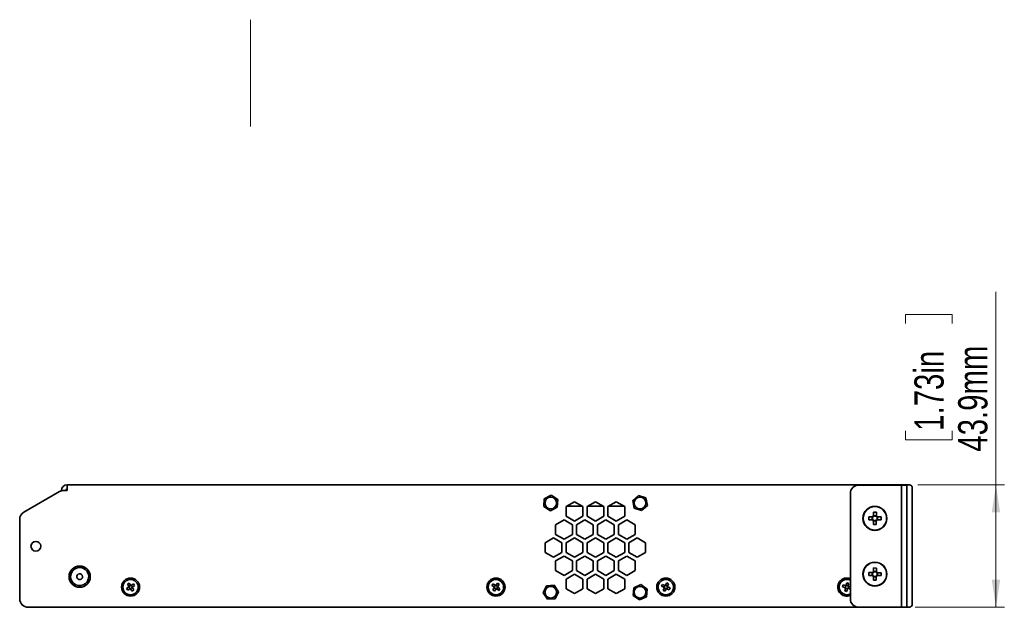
# Model space of a CAD drawing. Header units: millimetres. Extents: x 9 to 590, y 7 to 389.
# Tile 5 of 14: x 301 to 419, y 187 to 257. Entities that reach past the tile are written whole.
import ezdxf

# ---------------------------------------------------------------- set-up
doc = ezdxf.new("R2010")
doc.units = ezdxf.units.MM
doc.styles.add('SLDTEXTSTYLE0', font='TXT', dxfattribs={"width": 0.75})
doc.dimstyles.new('SLDDIMSTYLE0', dxfattribs={"dimtxt": 3.5, "dimasz": 3.302, "dimexe": 0, "dimexo": 0.0625, "dimgap": 0.875, "dimtad": 1, "dimlfac": 3, "dimrnd": 1e-09, "dimzin": 12, "dimdsep": 46, "dimtxsty": 'SLDTEXTSTYLE0', "dimsah": 1, "dimcen": 0.09, "dimadec": 0, "dimazin": 3, "dimtfac": 1, "dimtofl": 0, "dimtmove": 0, "dimatfit": 3, "dimfxl": 0, "dimfrac": 2, "dimtolj": 1, "dimtzin": 12, "dimarcsym": 0})

# ---------------------------------------------------------------- blocks, each defined once
blk = doc.blocks.new('_D_2')
at = {"color": 7, "linetype": 'Continuous', "lineweight": 0}
for p, q in [((417.96, 201.42), (417.96, 224.48)), ((407.16, 220.71), (407.16, 221.77)), ((407.16, 221.77), (412.72, 221.77)), ((412.72, 221.77), (412.72, 220.71)), ((407.16, 207.88), (407.16, 206.81)), ((412.72, 206.81), (412.72, 207.88)), ((407.16, 206.81), (412.72, 206.81)), ((408.62, 201.42), (418.96, 201.42)), ((417.96, 201.42), (417.96, 186.79)), ((408.32, 186.79), (418.96, 186.79))]:
    blk.add_line(p, q, dxfattribs=at)
at = {"color": 7, "linetype": 'Continuous', "lineweight": 18}
for points in [[(417.96, 201.42), (417.45, 198.12), (418.46, 198.12)], [(417.96, 186.79), (418.46, 190.09), (417.45, 190.09)]]:
    blk.add_solid(points, dxfattribs=at)
at = {"color": 7, "linetype": 'Continuous', "lineweight": 18, "char_height": 3.5, "attachment_point": 1, "rotation": 90, "style": 'SLDTEXTSTYLE0'}
for s, insert in [('43.9mm', (413.44, 205.39)), ('1.73in', (408.21, 207.88))]:
    blk.add_mtext(s, dxfattribs=dict(at, insert=insert))

msp = doc.modelspace()

# ---------------------------------------------------------------- linework, layer by layer
at = {"color": 7, "linetype": 'Continuous', "lineweight": 18}
msp.add_line((328.8819, 257.02), (328.8819, 244.27), dxfattribs=at)
at = {"color": 7, "linetype": 'Continuous', "lineweight": 35}
for p, q in [((306.9556, 200.754), (306.9556, 201.4207)), ((406.9439, 201.4207), (306.9556, 201.4207)), ((307.1498, 201.4215), (307.1498, 201.4207)), ((307.1581, 201.4215), (307.1498, 201.4215)), ((307.1581, 201.4215), (307.1581, 201.4207)), ((307.5005, 201.4215), (307.1581, 201.4215)), ((307.5005, 201.4215), (307.5005, 201.4207)), ((308.4148, 201.4215), (307.5005, 201.4215)), ((308.4148, 201.4215), (308.4148, 201.4207)), ((308.9865, 201.4215), (308.4148, 201.4215)), ((308.9948, 201.4215), (308.9865, 201.4215)), ((308.9865, 201.4215), (308.9865, 201.4207)), ((308.9948, 201.4215), (308.9948, 201.4207)), ((311.0381, 201.4215), (311.0381, 201.4207)), ((311.2827, 201.4215), (311.0381, 201.4215)), ((311.2827, 201.4215), (311.2827, 201.4207)), ((311.3434, 201.4215), (311.2827, 201.4215)), ((311.3434, 201.4215), (311.3434, 201.4207)), ((312.1306, 201.4215), (311.3434, 201.4215)), ((312.1306, 201.4215), (312.1306, 201.4207)), ((312.9428, 201.4215), (312.1306, 201.4215)), ((312.9428, 201.4215), (312.9428, 201.4207)), ((312.9678, 201.4215), (312.9428, 201.4215)), ((312.9678, 201.4215), (312.9678, 201.4207)), ((313.0285, 201.4215), (312.9678, 201.4215)), ((313.0285, 201.4215), (313.0285, 201.4207)), ((315.9494, 201.4215), (315.9494, 201.4207)), ((316.124, 201.4215), (315.9494, 201.4215)), ((316.124, 201.4215), (316.124, 201.4207)), ((316.997, 201.4215), (316.124, 201.4215)), ((316.997, 201.4215), (316.997, 201.4207)), ((317.6952, 201.4215), (316.997, 201.4215)), ((317.6952, 201.4215), (317.6952, 201.4207)), ((320.2405, 201.4215), (320.2405, 201.4207)), ((320.2676, 201.4215), (320.2405, 201.4215)), ((320.2676, 201.4215), (320.2676, 201.4207)), ((320.9321, 201.4215), (320.2676, 201.4215)), ((320.9321, 201.4215), (320.9321, 201.4207)), ((321.3593, 201.4215), (320.9321, 201.4215)), ((321.3593, 201.4215), (321.3593, 201.4207)), ((322.0433, 201.4215), (321.3593, 201.4215)), ((322.0433, 201.4215), (322.0433, 201.4207)), ((322.9229, 201.4215), (322.0433, 201.4215)), ((322.9229, 201.4215), (322.9229, 201.4207)), ((323.1186, 201.4215), (322.9229, 201.4215)), ((323.1186, 201.4215), (323.1186, 201.4207)), ((323.9025, 201.4215), (323.9025, 201.4207)), ((324.4366, 201.4215), (323.9025, 201.4215)), ((324.4366, 201.4215), (324.4366, 201.4207)), ((325.3563, 201.4215), (324.4366, 201.4215)), ((325.3563, 201.4215), (325.3563, 201.4207)), ((325.7421, 201.4215), (325.3563, 201.4215)), ((325.7421, 201.4215), (325.7421, 201.4207)), ((327.5962, 201.4215), (327.5962, 201.4207)), ((328.2482, 201.4215), (327.5962, 201.4215)), ((328.2482, 201.4215), (328.2482, 201.4207)), ((329.1409, 201.4215), (328.2482, 201.4215)), ((329.1409, 201.4215), (329.1409, 201.4207)), ((329.3817, 201.4215), (329.1409, 201.4215)), ((329.7216, 201.4215), (329.3817, 201.4215)), ((329.3817, 201.4215), (329.3817, 201.4207)), ((329.7917, 201.4215), (329.7216, 201.4215)), ((329.7216, 201.4215), (329.7216, 201.4207)), ((329.7917, 201.4215), (329.7917, 201.4207)), ((329.8269, 201.4215), (329.7917, 201.4215)), ((329.8269, 201.4215), (329.8269, 201.4207)), ((333.3676, 201.4215), (333.3676, 201.4207)), ((333.4346, 201.4215), (333.3676, 201.4215)), ((333.4346, 201.4215), (333.4346, 201.4207)), ((333.5575, 201.4215), (333.4346, 201.4215)), ((333.5575, 201.4215), (333.5575, 201.4207)), ((334.4118, 201.4215), (333.5575, 201.4215)), ((334.4118, 201.4215), (334.4118, 201.4207)), ((335.1433, 201.4215), (334.4118, 201.4215)), ((335.1433, 201.4215), (335.1433, 201.4207)), ((335.2102, 201.4215), (335.1433, 201.4215)), ((335.2102, 201.4215), (335.2102, 201.4207)), ((347.3451, 201.4215), (347.3451, 201.4207)), ((348.1341, 201.4215), (347.3451, 201.4215)), ((348.1341, 201.4215), (348.1341, 201.4207)), ((348.9446, 201.4215), (348.1341, 201.4215)), ((348.9446, 201.4215), (348.9446, 201.4207)), ((348.9662, 201.4215), (348.9446, 201.4215)), ((348.9662, 201.4215), (348.9662, 201.4207)), ((359.3085, 201.4215), (359.3085, 201.4207)), ((360.0511, 201.4215), (359.3085, 201.4215)), ((360.0511, 201.4215), (360.0511, 201.4207)), ((360.8982, 201.4215), (360.0511, 201.4215)), ((360.8982, 201.4215), (360.8982, 201.4207)), ((361.0027, 201.4215), (360.8982, 201.4215)), ((361.0027, 201.4215), (361.0027, 201.4207)), ((391.9752, 201.4215), (391.9752, 201.4207)), ((392.7178, 201.4215), (391.9752, 201.4215)), ((392.7178, 201.4215), (392.7178, 201.4207)), ((393.5649, 201.4215), (392.7178, 201.4215)), ((393.5649, 201.4215), (393.5649, 201.4207)), ((393.6694, 201.4215), (393.5649, 201.4215)), ((393.6694, 201.4215), (393.6694, 201.4207)), ((395.0319, 201.4215), (395.0319, 201.4207)), ((395.0844, 201.4215), (395.0319, 201.4215)), ((395.0844, 201.4215), (395.0844, 201.4207)), ((395.2541, 201.4215), (395.0844, 201.4215)), ((395.2541, 201.4215), (395.2541, 201.4207)), ((396.1254, 201.4215), (395.2541, 201.4215)), ((396.1254, 201.4215), (396.1254, 201.4207)), ((396.8269, 201.4215), (396.1254, 201.4215)), ((396.8793, 201.4215), (396.8269, 201.4215)), ((396.8269, 201.4215), (396.8269, 201.4207)), ((396.8793, 201.4215), (396.8793, 201.4207)), ((398.3949, 201.4215), (398.3949, 201.4207)), ((398.4744, 201.4215), (398.3949, 201.4215)), ((398.4744, 201.4215), (398.4744, 201.4207)), ((399.2589, 201.4215), (398.4744, 201.4215)), ((399.2589, 201.4215), (399.2589, 201.4207)), ((400.0735, 201.4215), (399.2589, 201.4215)), ((400.0735, 201.4215), (400.0735, 201.4207)), ((400.1035, 201.4215), (400.0735, 201.4215)), ((400.183, 201.4215), (400.1035, 201.4215)), ((400.1035, 201.4215), (400.1035, 201.4207)), ((400.183, 201.4215), (400.183, 201.4207)), ((406.4889, 201.3873), (401.5556, 201.3873)), ((406.6556, 201.3873), (406.4889, 201.3873)), ((406.6556, 201.3873), (407.3223, 201.3873)), ((406.6556, 200.3873), (406.6556, 201.3873)), ((406.9237, 201.4067), (406.9191, 201.3873)), ((406.9237, 201.4067), (406.9237, 201.3873)), ((406.9439, 201.3873), (406.9439, 201.4207)), ((406.9439, 201.4207), (406.9556, 201.4207)), ((406.9556, 201.3873), (406.9556, 201.4207)), ((406.9556, 201.4207), (407.6223, 201.4207)), ((407.3223, 201.3873), (407.3223, 200.3873)), ((306.0569, 200.62), (301.7889, 198.1559)), ((306.2889, 200.7174), (306.2889, 200.754)), ((306.9556, 200.754), (306.5569, 200.754)), ((363.983, 199.7603), (364.8078, 200.1763)), ((364.8078, 200.1763), (365.5804, 199.6699)), ((374.543, 199.5372), (375.2279, 200.1571)), ((375.2279, 200.1571), (376.1072, 199.8738)), ((400.5556, 187.7873), (400.5556, 200.3873)), ((406.6556, 187.7873), (406.6556, 200.3873)), ((407.3223, 187.7873), (407.3223, 200.3873)), ((407.9556, 201.0873), (407.9556, 200.754)), ((407.9556, 200.754), (407.9556, 187.4873)), ((363.9308, 198.838), (363.983, 199.7603)), ((365.5804, 199.6699), (365.5282, 198.7476)), ((366.5889, 198.8281), (367.5889, 199.4055)), ((368.4852, 198.888), (366.6927, 198.888)), ((367.5889, 199.4055), (368.5889, 198.8281)), ((369.0889, 198.8281), (370.0889, 199.4055)), ((370.9852, 198.888), (369.1927, 198.888)), ((370.0889, 199.4055), (371.0889, 198.8281)), ((371.5889, 198.8281), (372.5889, 199.4055)), ((373.4852, 198.888), (371.6927, 198.888)), ((372.5889, 199.4055), (373.5889, 198.8281)), ((374.7374, 198.6341), (374.543, 199.5372)), ((376.3015, 198.9707), (375.6166, 198.3509)), ((376.1072, 199.8738), (376.3015, 198.9707)), ((364.7034, 198.3317), (363.9308, 198.838)), ((365.5282, 198.7476), (364.7034, 198.3317)), ((366.5889, 197.6734), (366.5889, 198.8281)), ((368.5889, 198.8281), (368.5889, 197.6734)), ((369.0889, 197.6734), (369.0889, 198.8281)), ((371.0889, 198.8281), (371.0889, 197.6734)), ((371.5889, 197.6734), (371.5889, 198.8281)), ((373.5889, 198.8281), (373.5889, 197.6734)), ((375.6166, 198.3509), (374.7374, 198.6341)), ((403.3213, 197.7189), (403.3272, 198.1562)), ((403.3216, 197.7391), (403.6649, 197.7345)), ((403.3272, 198.1562), (403.6705, 198.1516)), ((403.6705, 198.1516), (403.6646, 197.7143)), ((301.2889, 197.2899), (301.2889, 187.7873)), ((365.3389, 196.6631), (366.3389, 197.2404)), ((365.3389, 195.5084), (365.3389, 196.6631)), ((366.3389, 197.2404), (367.3389, 196.6631)), ((367.5889, 197.0961), (366.5889, 197.6734)), ((367.3389, 196.6631), (367.3389, 195.5084)), ((368.5889, 197.6734), (367.5889, 197.0961)), ((367.8389, 196.6631), (368.8389, 197.2404)), ((367.8389, 195.5084), (367.8389, 196.6631)), ((368.8389, 197.2404), (369.8389, 196.6631)), ((370.0889, 197.0961), (369.0889, 197.6734)), ((369.8389, 196.6631), (369.8389, 195.5084)), ((371.0889, 197.6734), (370.0889, 197.0961)), ((370.3389, 196.6631), (371.3389, 197.2404)), ((370.3389, 195.5084), (370.3389, 196.6631)), ((371.3389, 197.2404), (372.3389, 196.6631)), ((372.5889, 197.0961), (371.5889, 197.6734)), ((372.3389, 196.6631), (372.3389, 195.5084)), ((373.5889, 197.6734), (372.5889, 197.0961)), ((372.8389, 196.6631), (373.8389, 197.2404)), ((372.8389, 195.5084), (372.8389, 196.6631)), ((373.8389, 197.2404), (374.8389, 196.6631)), ((374.8389, 196.6631), (374.8389, 195.5084)), ((402.7534, 197.2589), (402.758, 197.6022)), ((403.1907, 197.253), (402.7534, 197.2589)), ((402.758, 197.6022), (403.1953, 197.5963)), ((403.1705, 197.2533), (403.1751, 197.5966)), ((403.3074, 196.6897), (403.3133, 197.127)), ((403.6507, 196.6851), (403.3074, 196.6897)), ((403.6563, 197.1022), (403.313, 197.1068)), ((403.6566, 197.1224), (403.6507, 196.6851)), ((404.2199, 197.2391), (403.7826, 197.245)), ((403.7872, 197.5883), (404.2245, 197.5824)), ((403.8074, 197.588), (403.8028, 197.2447)), ((404.2245, 197.5824), (404.2199, 197.2391)), ((366.3389, 194.931), (365.3389, 195.5084)), ((367.3389, 195.5084), (366.3389, 194.931)), ((368.8389, 194.931), (367.8389, 195.5084)), ((369.8389, 195.5084), (368.8389, 194.931)), ((371.3389, 194.931), (370.3389, 195.5084)), ((372.3389, 195.5084), (371.3389, 194.931)), ((373.8389, 194.931), (372.8389, 195.5084)), ((374.8389, 195.5084), (373.8389, 194.931)), ((364.0889, 194.498), (365.0889, 195.0754)), ((364.0889, 193.3433), (364.0889, 194.498)), ((365.0889, 195.0754), (366.0889, 194.498)), ((366.0889, 194.498), (366.0889, 193.3433)), ((366.5889, 194.498), (367.5889, 195.0754)), ((366.5889, 193.3433), (366.5889, 194.498)), ((367.5889, 195.0754), (368.5889, 194.498)), ((368.5889, 194.498), (368.5889, 193.3433)), ((369.0889, 194.498), (370.0889, 195.0754)), ((369.0889, 193.3433), (369.0889, 194.498)), ((370.0889, 195.0754), (371.0889, 194.498)), ((371.0889, 194.498), (371.0889, 193.3433)), ((371.5889, 194.498), (372.5889, 195.0754)), ((371.5889, 193.3433), (371.5889, 194.498)), ((372.5889, 195.0754), (373.5889, 194.498)), ((373.5889, 194.498), (373.5889, 193.3433)), ((374.0889, 194.498), (375.0889, 195.0754)), ((374.0889, 193.3433), (374.0889, 194.498)), ((375.0889, 195.0754), (376.0889, 194.498)), ((376.0889, 194.498), (376.0889, 193.3433)), ((365.0889, 192.766), (364.0889, 193.3433)), ((366.0889, 193.3433), (365.0889, 192.766)), ((367.5889, 192.766), (366.5889, 193.3433)), ((368.5889, 193.3433), (367.5889, 192.766)), ((370.0889, 192.766), (369.0889, 193.3433)), ((371.0889, 193.3433), (370.0889, 192.766)), ((372.5889, 192.766), (371.5889, 193.3433)), ((373.5889, 193.3433), (372.5889, 192.766)), ((375.0889, 192.766), (374.0889, 193.3433)), ((376.0889, 193.3433), (375.0889, 192.766)), ((365.3389, 192.3329), (366.3389, 192.9103)), ((365.3389, 191.1782), (365.3389, 192.3329)), ((366.3389, 192.9103), (367.3389, 192.3329)), ((367.3389, 192.3329), (367.3389, 191.1782)), ((367.8389, 192.3329), (368.8389, 192.9103)), ((367.8389, 191.1782), (367.8389, 192.3329)), ((368.8389, 192.9103), (369.8389, 192.3329)), ((369.8389, 192.3329), (369.8389, 191.1782)), ((370.3389, 192.3329), (371.3389, 192.9103)), ((370.3389, 191.1782), (370.3389, 192.3329)), ((371.3389, 192.9103), (372.3389, 192.3329)), ((372.3389, 192.3329), (372.3389, 191.1782)), ((372.8389, 192.3329), (373.8389, 192.9103)), ((372.8389, 191.1782), (372.8389, 192.3329)), ((373.8389, 192.9103), (374.8389, 192.3329)), ((374.8389, 192.3329), (374.8389, 191.1782)), ((366.3389, 190.6009), (365.3389, 191.1782)), ((367.3389, 191.1782), (366.3389, 190.6009)), ((366.5889, 190.1679), (367.5889, 190.7452)), ((367.5889, 190.7452), (368.5889, 190.1679)), ((368.8389, 190.6009), (367.8389, 191.1782)), ((369.8389, 191.1782), (368.8389, 190.6009)), ((369.0889, 190.1679), (370.0889, 190.7452)), ((370.0889, 190.7452), (371.0889, 190.1679)), ((371.3389, 190.6009), (370.3389, 191.1782)), ((372.3389, 191.1782), (371.3389, 190.6009)), ((371.5889, 190.1679), (372.5889, 190.7452)), ((372.5889, 190.7452), (373.5889, 190.1679)), ((373.8389, 190.6009), (372.8389, 191.1782)), ((374.8389, 191.1782), (373.8389, 190.6009)), ((402.7536, 190.5909), (402.7577, 190.9342)), ((402.7577, 190.9342), (403.195, 190.9291)), ((403.1708, 190.586), (403.1748, 190.9294)), ((403.3208, 191.052), (403.3259, 191.4893)), ((403.321, 191.0722), (403.6643, 191.0681)), ((403.3259, 191.4893), (403.6692, 191.4853)), ((403.6692, 191.4853), (403.6641, 191.0479)), ((403.7869, 190.9222), (404.2242, 190.917)), ((403.8071, 190.9219), (403.8031, 190.5786)), ((404.2242, 190.917), (404.2202, 190.5737)), ((314.1539, 189.546), (314.3571, 189.6858)), ((314.3258, 189.2961), (314.1539, 189.546)), ((314.3571, 189.6858), (314.529, 189.436)), ((314.6311, 189.4171), (314.881, 189.589)), ((314.881, 189.589), (315.0208, 189.3858)), ((357.7268, 189.3937), (357.87, 189.5946)), ((357.87, 189.5946), (358.117, 189.4186)), ((358.2193, 189.4358), (358.3953, 189.6828)), ((358.3953, 189.6828), (358.5962, 189.5396)), ((358.5962, 189.5396), (358.4202, 189.2926)), ((366.5889, 189.0132), (366.5889, 190.1679)), ((368.5889, 190.1679), (368.5889, 189.0132)), ((369.0889, 189.0132), (369.0889, 190.1679)), ((371.0889, 190.1679), (371.0889, 189.0132)), ((371.5889, 189.0132), (371.5889, 190.1679)), ((373.5889, 190.1679), (373.5889, 189.0132)), ((374.6669, 189.119), (375.5051, 189.5074)), ((375.5051, 189.5074), (376.2605, 188.9756)), ((378.0012, 189.3077), (378.1072, 189.5304)), ((378.1072, 189.5304), (378.3811, 189.3999)), ((378.4789, 189.4346), (378.6093, 189.7084)), ((378.6093, 189.7084), (378.832, 189.6024)), ((378.832, 189.6024), (378.7016, 189.3285)), ((399.6242, 189.2185), (399.69, 189.4562)), ((399.69, 189.4562), (399.9823, 189.3753)), ((400.0726, 189.4265), (400.1534, 189.7188)), ((400.1534, 189.7188), (400.3912, 189.653)), ((400.3912, 189.653), (400.3103, 189.3607)), ((403.191, 190.5858), (402.7536, 190.5909)), ((403.3087, 190.0227), (403.3138, 190.46)), ((403.652, 190.0187), (403.3087, 190.0227)), ((403.6569, 190.4358), (403.3136, 190.4398)), ((403.6571, 190.456), (403.652, 190.0187)), ((404.2202, 190.5737), (403.7829, 190.5789)), ((314.0571, 189.0222), (314.307, 189.1941)), ((314.1969, 188.819), (314.0571, 189.0222)), ((314.4468, 188.9909), (314.1969, 188.819)), ((314.3555, 189.1779), (314.3323, 189.2115)), ((314.3433, 189.2708), (314.3769, 189.2939)), ((314.4721, 189.0083), (314.449, 189.0419)), ((314.5129, 189.3875), (314.5465, 189.4106)), ((314.565, 189.0205), (314.5314, 188.9974)), ((314.7208, 188.7222), (314.5488, 188.972)), ((314.6058, 189.3997), (314.6289, 189.366)), ((314.7346, 189.1372), (314.701, 189.114)), ((314.924, 188.862), (314.7208, 188.7222)), ((314.7224, 189.2301), (314.7456, 189.1964)), ((314.7521, 189.1118), (314.924, 188.862)), ((315.0208, 189.3858), (314.7709, 189.2139)), ((357.9738, 189.2177), (357.7268, 189.3937)), ((357.815, 188.8683), (357.991, 189.1153)), ((358.0159, 188.7252), (357.815, 188.8683)), ((357.9989, 189.1998), (358.0226, 189.2331)), ((358.0421, 189.1167), (358.0089, 189.1404)), ((358.1919, 188.9722), (358.0159, 188.7252)), ((358.1183, 189.3675), (358.142, 189.4007)), ((358.2098, 188.9973), (358.1765, 189.021)), ((358.2015, 189.4107), (358.2347, 189.387)), ((358.2929, 189.0405), (358.2692, 189.0072)), ((358.5413, 188.8134), (358.2943, 188.9894)), ((358.3691, 189.2913), (358.4024, 189.2676)), ((358.4123, 189.2081), (358.3886, 189.1749)), ((358.4374, 189.1903), (358.6844, 189.0143)), ((358.6844, 189.0143), (358.5413, 188.8134)), ((363.8338, 188.5277), (364.2431, 189.3559)), ((364.3463, 187.7592), (363.8338, 188.5277)), ((364.2431, 189.3559), (365.1649, 189.4154)), ((365.1649, 189.4154), (365.6774, 188.6469)), ((365.6774, 188.6469), (365.2681, 187.8188)), ((367.5889, 188.4358), (366.5889, 189.0132)), ((368.5889, 189.0132), (367.5889, 188.4358)), ((370.0889, 188.4358), (369.0889, 189.0132)), ((371.0889, 189.0132), (370.0889, 188.4358)), ((372.5889, 188.4358), (371.5889, 189.0132)), ((373.5889, 189.0132), (372.5889, 188.4358)), ((374.5841, 188.199), (374.6669, 189.119)), ((376.2605, 188.9756), (376.1777, 188.0556)), ((378.275, 189.1772), (378.0012, 189.3077)), ((378.1792, 188.8056), (378.3097, 189.0794)), ((378.4019, 188.6995), (378.1792, 188.8056)), ((378.3028, 189.164), (378.3203, 189.2009)), ((378.3598, 189.0897), (378.3229, 189.1072)), ((378.3913, 189.3498), (378.4088, 189.3867)), ((378.5324, 188.9733), (378.4019, 188.6995)), ((378.4656, 189.4068), (378.5025, 189.3893)), ((378.5456, 189.0011), (378.5087, 189.0187)), ((378.6199, 189.0581), (378.6024, 189.0213)), ((378.904, 188.8776), (378.6302, 189.008)), ((378.6515, 189.3183), (378.6883, 189.3008)), ((378.7085, 189.244), (378.6909, 189.2071)), ((378.7363, 189.2307), (379.0101, 189.1003)), ((379.0101, 189.1003), (378.904, 188.8776)), ((399.9165, 189.1376), (399.6242, 189.2185)), ((399.8867, 188.755), (399.9676, 189.0473)), ((400.1244, 188.6892), (399.8867, 188.755)), ((399.9461, 189.1294), (399.957, 189.1687)), ((400.0152, 189.0661), (399.9758, 189.0769)), ((400.001, 189.3278), (400.0119, 189.3671)), ((400.0643, 189.3968), (400.1037, 189.3859)), ((400.2053, 188.9815), (400.1244, 188.6892)), ((400.2135, 189.0112), (400.1742, 189.022)), ((400.2627, 189.3419), (400.3021, 189.331)), ((400.2769, 189.0802), (400.266, 189.0409)), ((400.5556, 188.9607), (400.2956, 189.0327)), ((400.3318, 189.2786), (400.3209, 189.2392)), ((400.3614, 189.2704), (400.5556, 189.2166)), ((365.2681, 187.8188), (364.3463, 187.7592)), ((375.3395, 187.6673), (374.5841, 188.199)), ((376.1777, 188.0556), (375.3395, 187.6673)), ((406.6556, 186.7873), (406.6556, 187.7873)), ((407.3223, 187.7873), (407.3223, 186.7873)), ((407.9556, 187.4873), (407.9556, 187.154)), ((401.5556, 186.7873), (302.2889, 186.7873)), ((406.4889, 186.7873), (401.5556, 186.7873)), ((406.6556, 186.7873), (406.4889, 186.7873)), ((407.3223, 186.7873), (406.6556, 186.7873)), ((407.3223, 186.8207), (407.6223, 186.8207))]:
    msp.add_line(p, q, dxfattribs=at)
for centre, radius in [((364.7556, 199.254), 0.6983), ((375.4223, 199.254), 0.6983), ((403.4889, 197.4207), 1.4333), ((403.4889, 197.4207), 1.4), ((303.2223, 194.0873), 0.5833), ((403.4889, 190.754), 1.4333), ((403.4889, 190.754), 1.4), ((308.4556, 190.454), 1.2667), ((314.5389, 189.204), 1.0833), ((314.5389, 189.204), 0.9167), ((358.2056, 189.204), 1.0833), ((358.2056, 189.204), 0.9167), ((378.5056, 189.204), 1.0833), ((378.5056, 189.204), 0.9167), ((364.7556, 188.5873), 0.6983), ((375.4223, 188.5873), 0.6983)]:
    msp.add_circle(centre, radius, dxfattribs=at)
for centre, radius, start, end in [((306.9556, 200.754), 0.6667, 90, 180), ((401.5556, 200.3873), 1, 90, 180), ((407.6223, 201.0873), 0.3333, 0, 90), ((306.5569, 199.754), 1, 90, 120), ((306.9556, 200.754), 0.1667, 90, 180), ((302.2889, 197.2899), 1, 120, 180), ((403.4889, 197.4207), 0.3422, 119.338953, 149.114299), ((403.4889, 197.4207), 0.2837, 51.985522, 126.46773), ((403.4889, 197.4207), 0.3422, 29.338953, 59.114299), ((403.4889, 197.4207), 0.3422, 209.338953, 239.114299), ((403.4889, 197.4207), 0.2837, 141.985522, 216.46773), ((403.4889, 197.4207), 0.2837, 216.46773, 231.985522), ((403.4889, 197.4207), 0.2837, 126.46773, 141.985522), ((403.4889, 197.4207), 0.2837, 231.985522, 306.46773), ((403.4889, 197.4207), 0.3422, 299.338953, 329.114299), ((403.4889, 197.4207), 0.2837, 306.46773, 321.985522), ((403.4889, 197.4207), 0.2837, 36.46773, 51.985522), ((403.4889, 197.4207), 0.2837, 321.985522, 36.46773), ((308.4556, 190.454), 1.0833, 144.901759, 342.901759), ((308.4556, 190.454), 1.0833, 342.901759, 144.901759), ((308.4556, 190.454), 0.3417, 342.901759, 162.901759), ((403.4889, 190.754), 0.3422, 119.439842, 149.215189), ((403.4889, 190.754), 0.2837, 142.086412, 216.568619), ((403.4889, 190.754), 0.2837, 126.568619, 142.086412), ((403.4889, 190.754), 0.2837, 52.086412, 126.568619), ((403.4889, 190.754), 0.2837, 36.568619, 52.086412), ((403.4889, 190.754), 0.3422, 29.439842, 59.215189), ((403.4889, 190.754), 0.2837, 322.086412, 36.568619), ((308.4556, 190.454), 0.3417, 162.901759, 342.901759), ((400.1389, 189.204), 1.0833, 67.380135, 292.619865), ((400.1389, 189.204), 0.9167, 62.964308, 297.035692), ((403.4889, 190.754), 0.3422, 209.439842, 239.215189), ((403.4889, 190.754), 0.2837, 216.568619, 232.086412), ((403.4889, 190.754), 0.2837, 232.086412, 306.568619), ((403.4889, 190.754), 0.3422, 299.439842, 329.215189), ((403.4889, 190.754), 0.2837, 306.568619, 322.086412), ((314.5389, 189.204), 0.2322, 156.615506, 182.444094), ((314.5389, 189.204), 0.1853, 172.811589, 188.091676), ((314.5389, 189.204), 0.1853, 166.24801, 172.811589), ((314.5389, 189.204), 0.1853, 188.091676, 240.967923), ((314.5389, 189.204), 0.1853, 150.967923, 166.24801), ((314.5389, 189.204), 0.1853, 98.091676, 150.967923), ((314.5389, 189.204), 0.2322, 246.615506, 272.444094), ((314.5389, 189.204), 0.1853, 240.967923, 256.24801), ((314.5389, 189.204), 0.1853, 256.24801, 262.811589), ((314.5389, 189.204), 0.1853, 82.811589, 98.091676), ((314.5389, 189.204), 0.1853, 262.811589, 278.091676), ((314.5389, 189.204), 0.2322, 66.615506, 92.444094), ((314.5389, 189.204), 0.1853, 76.24801, 82.811589), ((314.5389, 189.204), 0.1853, 278.091676, 330.967923), ((314.5389, 189.204), 0.1853, 60.967923, 76.24801), ((314.5389, 189.204), 0.1853, 8.091676, 60.967923), ((314.5389, 189.204), 0.1853, 330.967923, 346.24801), ((314.5389, 189.204), 0.1853, 346.24801, 352.811589), ((314.5389, 189.204), 0.1853, 352.811589, 8.091676), ((314.5389, 189.204), 0.2322, 336.615506, 2.444094), ((358.2056, 189.204), 0.2322, 176.615506, 202.444094), ((358.2056, 189.204), 0.1853, 170.967923, 186.24801), ((358.2056, 189.204), 0.1853, 186.24801, 192.811589), ((358.2056, 189.204), 0.1853, 118.091676, 170.967923), ((358.2056, 189.204), 0.1853, 192.811589, 208.091676), ((358.2056, 189.204), 0.1853, 208.091676, 260.967923), ((358.2056, 189.204), 0.2322, 86.615506, 112.444094), ((358.2056, 189.204), 0.1853, 102.811589, 118.091676), ((358.2056, 189.204), 0.1853, 96.24801, 102.811589), ((358.2056, 189.204), 0.1853, 260.967923, 276.24801), ((358.2056, 189.204), 0.1853, 80.967923, 96.24801), ((358.2056, 189.204), 0.2322, 266.615506, 292.444094), ((358.2056, 189.204), 0.1853, 276.24801, 282.811589), ((358.2056, 189.204), 0.1853, 28.091676, 80.967923), ((358.2056, 189.204), 0.1853, 282.811589, 298.091676), ((358.2056, 189.204), 0.1853, 298.091676, 350.967923), ((358.2056, 189.204), 0.1853, 12.811589, 28.091676), ((358.2056, 189.204), 0.1853, 6.24801, 12.811589), ((358.2056, 189.204), 0.1853, 350.967923, 6.24801), ((358.2056, 189.204), 0.2322, 356.615506, 22.444094), ((378.5056, 189.204), 0.2322, 186.615506, 212.444094), ((378.5056, 189.204), 0.1853, 128.091676, 180.967923), ((378.5056, 189.204), 0.1853, 180.967923, 196.24801), ((378.5056, 189.204), 0.1853, 196.24801, 202.811589), ((378.5056, 189.204), 0.1853, 202.811589, 218.091676), ((378.5056, 189.204), 0.1853, 218.091676, 270.967923), ((378.5056, 189.204), 0.2322, 96.615506, 122.444094), ((378.5056, 189.204), 0.1853, 112.811589, 128.091676), ((378.5056, 189.204), 0.1853, 106.24801, 112.811589), ((378.5056, 189.204), 0.1853, 90.967923, 106.24801), ((378.5056, 189.204), 0.1853, 38.091676, 90.967923), ((378.5056, 189.204), 0.1853, 270.967923, 286.24801), ((378.5056, 189.204), 0.2322, 276.615506, 302.444094), ((378.5056, 189.204), 0.1853, 286.24801, 292.811589), ((378.5056, 189.204), 0.1853, 292.811589, 308.091676), ((378.5056, 189.204), 0.1853, 308.091676, 0.967923), ((378.5056, 189.204), 0.1853, 22.811589, 38.091676), ((378.5056, 189.204), 0.1853, 16.24801, 22.811589), ((378.5056, 189.204), 0.1853, 0.967923, 16.24801), ((378.5056, 189.204), 0.2322, 6.615506, 32.444094), ((400.1389, 189.204), 0.2322, 196.615506, 222.444094), ((400.1389, 189.204), 0.1853, 138.091676, 190.967923), ((400.1389, 189.204), 0.1853, 190.967923, 206.24801), ((400.1389, 189.204), 0.1853, 206.24801, 212.811589), ((400.1389, 189.204), 0.2322, 106.615506, 132.444094), ((400.1389, 189.204), 0.1853, 212.811589, 228.091676), ((400.1389, 189.204), 0.1853, 122.811589, 138.091676), ((400.1389, 189.204), 0.1853, 228.091676, 280.967923), ((400.1389, 189.204), 0.1853, 116.24801, 122.811589), ((400.1389, 189.204), 0.1853, 100.967923, 116.24801), ((400.1389, 189.204), 0.1853, 48.091676, 100.967923), ((400.1389, 189.204), 0.1853, 280.967923, 296.24801), ((400.1389, 189.204), 0.2322, 286.615506, 312.444094), ((400.1389, 189.204), 0.1853, 296.24801, 302.811589), ((400.1389, 189.204), 0.1853, 302.811589, 318.091676), ((400.1389, 189.204), 0.1853, 32.811589, 48.091676), ((400.1389, 189.204), 0.1853, 318.091676, 10.967923), ((400.1389, 189.204), 0.1853, 26.24801, 32.811589), ((400.1389, 189.204), 0.1853, 10.967923, 26.24801), ((400.1389, 189.204), 0.2322, 16.615506, 42.444094), ((302.2889, 187.7873), 1, 180, 270), ((401.5556, 187.7873), 1, 180, 270), ((407.6223, 187.154), 0.3333, 270, 0)]:
    msp.add_arc(centre, radius, start, end, dxfattribs=at)
for centre, major_axis, start_param, end_param in [((314.5198, 189.1908), (0.1362, 0.0937), 2.61320416, 3.66998115), ((314.5258, 189.2231), (-0.0937, 0.1362), 5.75479681, 6.8115738), ((314.5521, 189.1849), (-0.0937, 0.1362), 2.61320416, 3.66998115), ((314.558, 189.2171), (0.1362, 0.0937), 5.75479681, 6.8115738), ((358.1867, 189.2174), (0.1346, -0.0959), 2.61320416, 3.66998115), ((358.1922, 189.1851), (0.0959, 0.1346), 2.61320416, 3.66998115), ((358.2191, 189.2229), (0.0959, 0.1346), 5.75479681, 6.8115738), ((358.2245, 189.1905), (0.1346, -0.0959), 5.75479681, 6.8115738), ((378.4847, 189.214), (0.1492, -0.0711), 2.61320416, 3.66998115), ((378.4956, 189.1831), (0.0711, 0.1492), 2.61320416, 3.66998115), ((378.5156, 189.2249), (0.0711, 0.1492), 5.75479681, 6.8115738), ((378.5265, 189.194), (0.1492, -0.0711), 5.75479681, 6.8115738), ((400.1166, 189.2102), (0.1593, -0.0441), 2.61320416, 3.66998115), ((400.1328, 189.1816), (0.0441, 0.1593), 2.61320416, 3.66998115), ((400.1451, 189.2263), (0.0441, 0.1593), 5.75479681, 6.8115738), ((400.1613, 189.1978), (0.1593, -0.0441), 5.75479681, 6.8115738)]:
    msp.add_ellipse(centre, major_axis=major_axis, ratio=0.99011591, start_param=start_param, end_param=end_param, dxfattribs=at)
for points in [[(406.9439, 201.4207), (406.9371, 201.4207), (406.9304, 201.416), (406.9237, 201.4067)], [(403.3213, 197.7189), (403.321, 197.6964), (403.3207, 197.6733), (403.3203, 197.6488)], [(403.6646, 197.7143), (403.6643, 197.6918), (403.664, 197.6686), (403.6636, 197.6441)], [(403.1907, 197.253), (403.2132, 197.2527), (403.2363, 197.2524), (403.2608, 197.2521)], [(403.1953, 197.5963), (403.2178, 197.596), (403.241, 197.5957), (403.2655, 197.5954)], [(403.3133, 197.127), (403.3136, 197.1496), (403.3139, 197.1727), (403.3142, 197.1972)], [(403.6566, 197.1224), (403.6569, 197.1449), (403.6572, 197.168), (403.6575, 197.1925)], [(403.7826, 197.245), (403.76, 197.2453), (403.7369, 197.2456), (403.7124, 197.246)], [(403.7872, 197.5883), (403.7647, 197.5886), (403.7416, 197.5889), (403.7171, 197.5893)], [(403.195, 190.9291), (403.2175, 190.9289), (403.2407, 190.9286), (403.2652, 190.9283)], [(403.3208, 191.052), (403.3205, 191.0294), (403.3202, 191.0063), (403.3199, 190.9818)], [(403.6641, 191.0479), (403.6638, 191.0254), (403.6635, 191.0023), (403.6633, 190.9778)], [(403.7869, 190.9222), (403.7644, 190.9224), (403.7413, 190.9227), (403.7168, 190.923)], [(403.191, 190.5858), (403.2135, 190.5855), (403.2366, 190.5853), (403.2611, 190.585)], [(403.3138, 190.46), (403.3141, 190.4826), (403.3144, 190.5057), (403.3146, 190.5302)], [(403.6571, 190.456), (403.6574, 190.4785), (403.6577, 190.5017), (403.658, 190.5262)], [(403.7829, 190.5789), (403.7604, 190.5791), (403.7372, 190.5794), (403.7127, 190.5797)], [(314.307, 189.1941), (314.3222, 189.2045), (314.3378, 189.2153), (314.3551, 189.2272)], [(314.3258, 189.2961), (314.3363, 189.2809), (314.3471, 189.2653), (314.3589, 189.248)], [(314.4468, 188.9909), (314.462, 189.0013), (314.4777, 189.0121), (314.4949, 189.024)], [(314.5488, 188.972), (314.5384, 188.9872), (314.5276, 189.0029), (314.5158, 189.0201)], [(314.529, 189.436), (314.5395, 189.4208), (314.5503, 189.4051), (314.5621, 189.3879)], [(314.6311, 189.4171), (314.6159, 189.4066), (314.6002, 189.3959), (314.583, 189.384)], [(314.7521, 189.1118), (314.7416, 189.127), (314.7308, 189.1427), (314.719, 189.1599)], [(314.7709, 189.2139), (314.7557, 189.2034), (314.74, 189.1926), (314.7228, 189.1808)], [(357.9738, 189.2177), (357.9889, 189.207), (358.0044, 189.196), (358.0214, 189.1838)], [(357.991, 189.1153), (358.0017, 189.1304), (358.0128, 189.1459), (358.0249, 189.1629)], [(358.117, 189.4186), (358.132, 189.4079), (358.1475, 189.3968), (358.1645, 189.3847)], [(358.2193, 189.4358), (358.2086, 189.4207), (358.1976, 189.4052), (358.1854, 189.3882)], [(358.1919, 188.9722), (358.2026, 188.9872), (358.2136, 189.0027), (358.2258, 189.0198)], [(358.2943, 188.9894), (358.2792, 189.0001), (358.2637, 189.0111), (358.2467, 189.0233)], [(358.4202, 189.2926), (358.4095, 189.2776), (358.3985, 189.2621), (358.3863, 189.2451)], [(358.4374, 189.1903), (358.4224, 189.201), (358.4069, 189.212), (358.3898, 189.2242)], [(378.275, 189.1772), (378.2916, 189.1693), (378.3088, 189.1611), (378.3277, 189.1521)], [(378.3097, 189.0794), (378.3176, 189.0961), (378.3258, 189.1133), (378.3348, 189.1321)], [(378.3811, 189.3999), (378.3977, 189.392), (378.4149, 189.3838), (378.4338, 189.3748)], [(378.4789, 189.4346), (378.4709, 189.418), (378.4627, 189.4008), (378.4538, 189.3819)], [(378.5324, 188.9733), (378.5403, 188.99), (378.5485, 189.0072), (378.5575, 189.0261)], [(378.6302, 189.008), (378.6135, 189.016), (378.5963, 189.0242), (378.5775, 189.0331)], [(378.7016, 189.3285), (378.6936, 189.3119), (378.6854, 189.2947), (378.6764, 189.2758)], [(378.7363, 189.2307), (378.7196, 189.2387), (378.7024, 189.2469), (378.6835, 189.2558)], [(399.9165, 189.1376), (399.9342, 189.1327), (399.9526, 189.1276), (399.9727, 189.122)], [(399.9676, 189.0473), (399.9725, 189.0651), (399.9776, 189.0834), (399.9832, 189.1036)], [(399.9823, 189.3753), (400, 189.3704), (400.0184, 189.3653), (400.0385, 189.3598)], [(400.0726, 189.4265), (400.0676, 189.4087), (400.0626, 189.3904), (400.057, 189.3702)], [(400.2053, 188.9815), (400.2103, 188.9993), (400.2153, 189.0176), (400.2209, 189.0378)], [(400.2956, 189.0327), (400.2779, 189.0376), (400.2595, 189.0426), (400.2394, 189.0482)], [(400.3103, 189.3607), (400.3054, 189.3429), (400.3003, 189.3246), (400.2947, 189.3044)], [(400.3614, 189.2704), (400.3437, 189.2753), (400.3253, 189.2804), (400.3052, 189.286)]]:
    msp.add_open_spline(points, degree=3, dxfattribs=at)

# ---------------------------------------------------------------- dimensions: what is measured, and where the dimension line sits
at = {"color": 7, "linetype": 'Continuous', "lineweight": 18}
dim = msp.add_linear_dim(base=(417.9556, 186.7873), p1=(407.6223, 201.4207), p2=(407.3223, 186.7873), angle=90, dimstyle='SLDDIMSTYLE0', dxfattribs=at)
dim.commit()
dim.dimension.update_dxf_attribs({"geometry": '_D_2', "text_midpoint": (417.9556, 214.291), "dimtype": 160})

doc.saveas('drawing.dxf')
